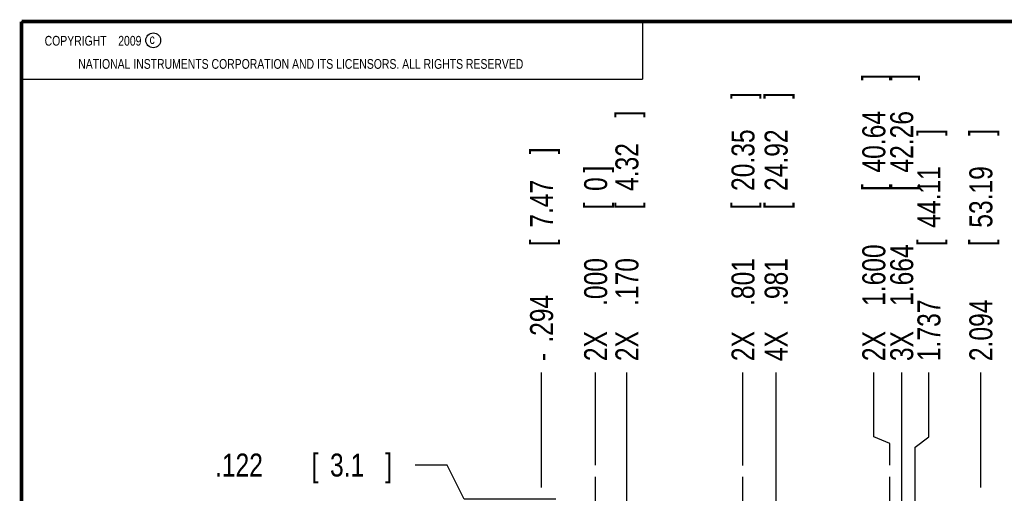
# Model space of a CAD drawing. Header units: inches. Extents: x 0.2 to 16.8, y 0.1 to 10.8.
# Tile 8 of 23: x 0.2 to 5.6, y 8.2 to 10.8. Entities that reach past the tile are written whole.
import ezdxf

# ---------------------------------------------------------------- set-up
doc = ezdxf.new("R2010")
doc.units = ezdxf.units.IN
doc.header["$LTSCALE"] = 0.935
doc.header["$MEASUREMENT"] = 0
doc.linetypes.add('CENTER', pattern=[0.6, 0.375, -0.075, 0.075, -0.075])
doc.layers.get('0').update_dxf_attribs({"linetype": 'CONTINUOUS'})
doc.layers.add('DEFAULT_1', color=7, linetype='CENTER')
doc.layers.add('DIMENSIONS', color=7, linetype='CONTINUOUS')
doc.styles.get("Standard").update_dxf_attribs({"font": 'txt', "width": 0.8})
doc.dimstyles.new('DIMSTYLE_1', dxfattribs={"dimtxt": 0.125, "dimasz": 0.18, "dimexe": 0.18, "dimexo": 0.0625, "dimgap": 0.09, "dimtad": 0, "dimtih": 1, "dimtoh": 1, "dimdec": 3, "dimzin": 4, "dimdsep": 46, "dimtxsty": 'STANDARD', "dimblk": '_FILLED', "dimblk1": '_FILLED', "dimblk2": '_FILLED', "dimcen": 0.09, "dimadec": 0, "dimazin": 0, "dimtp": 0.001, "dimtm": 0.001, "dimtfac": 1, "dimtdec": 3, "dimtofl": 0, "dimtmove": 0, "dimatfit": 3, "dimldrblk": '_FILLED', "dimfxl": 1, "dimtolj": 1, "dimtzin": 4, "dimarcsym": 0})

# ---------------------------------------------------------------- blocks, each defined once
blk = doc.blocks.new('*D9')
at = {"layer": 'DIMENSIONS', "color": 2, "linetype": 'CONTINUOUS'}
for p, q in [((2.5632, 8.3475), (2.3895, 8.3475)), ((2.6563, 8.1625), (2.5632, 8.3475)), ((3.1553, 8.1625), (2.6563, 8.1625))]:
    blk.add_line(p, q, dxfattribs=at)
at = {"layer": 'DIMENSIONS', "color": 2, "linetype": 'CONTINUOUS', "width": 0.8}
for s, p in [('.122', (1.302, 8.285)), ('[', (1.827, 8.285)), ('3.1', (1.927, 8.285)), (']', (2.227, 8.285))]:
    blk.add_text(s, height=0.125, dxfattribs=at).set_placement(p)
blk = doc.blocks.new('_FILLED')
at = {"color": 0, "linetype": 'BYBLOCK'}
blk.add_solid([(0, 0), (-1, 0.174), (-1, -0.174)], dxfattribs=at)
blk = doc.blocks.new('*D10')
at = {"layer": 'DIMENSIONS', "color": 2, "linetype": 'CONTINUOUS'}
blk.add_line((3.077, 8.225), (3.077, 8.85), dxfattribs=at)
at = {"layer": 'DIMENSIONS', "color": 2, "linetype": 'CONTINUOUS', "width": 0.8}
for s, p in [(']', (3.1395, 10.0375)), ('7.47', (3.1395, 9.6375)), ('[', (3.1395, 9.5375)), ('.294', (3.1395, 9.0125)), ('-', (3.1395, 8.9125))]:
    blk.add_text(s, height=0.125, rotation=90, dxfattribs=at).set_placement(p)
blk = doc.blocks.new('*D11')
at = {"layer": 'DIMENSIONS', "color": 2, "linetype": 'CONTINUOUS'}
blk.add_line((3.541, 6.8069), (3.541, 8.85), dxfattribs=at)
at = {"layer": 'DIMENSIONS', "color": 2, "linetype": 'CONTINUOUS', "width": 0.8}
for s, p in [(']', (3.6035, 10.2375)), ('4.32', (3.6035, 9.8375)), ('[', (3.6035, 9.7375)), ('.170', (3.6035, 9.2125)), ('2X ', (3.6035, 8.9125))]:
    blk.add_text(s, height=0.125, rotation=90, dxfattribs=at).set_placement(p)
blk = doc.blocks.new('*D12')
at = {"layer": 'DIMENSIONS', "color": 2, "linetype": 'CONTINUOUS'}
blk.add_line((4.172, 8.3454), (4.172, 8.85), dxfattribs=at)
at = {"layer": 'DIMENSIONS', "color": 2, "linetype": 'CONTINUOUS', "width": 0.8}
for s, p in [(']', (4.2345, 10.3375)), ('20.35', (4.2345, 9.8375)), ('[', (4.2345, 9.7375)), ('.801', (4.2345, 9.2125)), ('2X ', (4.2345, 8.9125))]:
    blk.add_text(s, height=0.125, rotation=90, dxfattribs=at).set_placement(p)
blk = doc.blocks.new('*D13')
at = {"layer": 'DIMENSIONS', "color": 2, "linetype": 'CONTINUOUS'}
for p, q in [((4.8832, 8.5015), (4.8832, 8.85)), ((4.971, 8.464), (4.8832, 8.5015)), ((4.971, 8.3465), (4.971, 8.464))]:
    blk.add_line(p, q, dxfattribs=at)
at = {"layer": 'DIMENSIONS', "color": 2, "linetype": 'CONTINUOUS', "width": 0.8}
for s, p in [(']', (4.9457, 10.4375)), ('40.64', (4.9457, 9.9375)), ('[', (4.9457, 9.8375)), ('1.600', (4.9457, 9.2125)), ('2X ', (4.9457, 8.9125))]:
    blk.add_text(s, height=0.125, rotation=90, dxfattribs=at).set_placement(p)
blk = doc.blocks.new('*D14')
at = {"layer": 'DIMENSIONS', "color": 2, "linetype": 'CONTINUOUS'}
blk.add_line((4.3523, 7.1188), (4.3523, 8.85), dxfattribs=at)
at = {"layer": 'DIMENSIONS', "color": 2, "linetype": 'CONTINUOUS', "width": 0.8}
for s, p in [(']', (4.4148, 10.3375)), ('24.92', (4.4148, 9.8375)), ('[', (4.4148, 9.7375)), ('.981', (4.4148, 9.2125)), ('4X ', (4.4148, 8.9125))]:
    blk.add_text(s, height=0.125, rotation=90, dxfattribs=at).set_placement(p)
blk = doc.blocks.new('*D15')
at = {"layer": 'DIMENSIONS', "color": 2, "linetype": 'CONTINUOUS'}
blk.add_line((5.0348, 7.2264), (5.0348, 8.85), dxfattribs=at)
at = {"layer": 'DIMENSIONS', "color": 2, "linetype": 'CONTINUOUS', "width": 0.8}
for s, p in [(']', (5.0973, 10.4375)), ('42.26', (5.0973, 9.9375)), ('[', (5.0973, 9.8375)), ('1.664', (5.0973, 9.2125)), ('3X ', (5.0973, 8.9125))]:
    blk.add_text(s, height=0.125, rotation=90, dxfattribs=at).set_placement(p)
blk = doc.blocks.new('*D16')
at = {"layer": 'DIMENSIONS', "color": 2, "linetype": 'CONTINUOUS'}
for p, q in [((5.1828, 8.5003), (5.1828, 8.85)), ((5.1078, 8.4442), (5.1828, 8.5003)), ((5.1078, 5.9789), (5.1078, 8.4442))]:
    blk.add_line(p, q, dxfattribs=at)
at = {"layer": 'DIMENSIONS', "color": 2, "linetype": 'CONTINUOUS', "width": 0.8}
for s, p in [(']', (5.2453, 10.1375)), ('44.11', (5.2453, 9.6375)), ('[', (5.2453, 9.5375)), ('1.737', (5.2453, 8.9125))]:
    blk.add_text(s, height=0.125, rotation=90, dxfattribs=at).set_placement(p)
blk = doc.blocks.new('*D17')
at = {"layer": 'DIMENSIONS', "color": 2, "linetype": 'CONTINUOUS'}
blk.add_line((3.371, 8.3465), (3.371, 8.85), dxfattribs=at)
at = {"layer": 'DIMENSIONS', "color": 2, "linetype": 'CONTINUOUS', "width": 0.8}
for s, p in [(']', (3.4335, 9.9375)), ('0', (3.4335, 9.8375)), ('[', (3.4335, 9.7375)), ('.000', (3.4335, 9.2125)), ('2X ', (3.4335, 8.9125))]:
    blk.add_text(s, height=0.125, rotation=90, dxfattribs=at).set_placement(p)
blk = doc.blocks.new('*D18')
at = {"layer": 'DIMENSIONS', "color": 2, "linetype": 'CONTINUOUS'}
blk.add_line((5.465, 8.225), (5.465, 8.85), dxfattribs=at)
at = {"layer": 'DIMENSIONS', "color": 2, "linetype": 'CONTINUOUS', "width": 0.8}
for s, p in [(']', (5.5275, 10.1375)), ('53.19', (5.5275, 9.6375)), ('[', (5.5275, 9.5375)), ('2.094', (5.5275, 8.9125))]:
    blk.add_text(s, height=0.125, rotation=90, dxfattribs=at).set_placement(p)

msp = doc.modelspace()

# ---------------------------------------------------------------- linework, layer by layer
at = {"color": 2, "linetype": 'CONTINUOUS'}
for p, q in [((0.25, 10.7586), (3.625, 10.7586)), ((0.25, 10.7586), (0.25, 10.4456)), ((3.625, 10.7586), (3.625, 10.4456)), ((0.25, 10.4456), (3.625, 10.4456))]:
    msp.add_line(p, q, dxfattribs=at)
at = {"color": 7, "linetype": 'CONTINUOUS', "const_width": 0.02}
for points in [[(0.25, 10.7586), (0.25, 0.2586)], [(16.75, 10.7586), (0.25, 10.7586)]]:
    msp.add_lwpolyline(points, dxfattribs=at)
at = {"color": 2, "linetype": 'CONTINUOUS'}
msp.add_circle((0.9659, 10.6562), 0.0403, dxfattribs=at)
at = {"layer": 'DEFAULT_1', "color": 7, "linetype": 'CENTER'}
for p, q in [((3.371, 8.0405), (3.371, 8.284)), ((4.172, 8.0394), (4.172, 8.2829)), ((4.971, 8.0405), (4.971, 8.284))]:
    msp.add_line(p, q, dxfattribs=at)

# ---------------------------------------------------------------- texts
at = {"color": 2, "linetype": 'CONTINUOUS', "width": 0.8}
for s, p in [('c', (0.946, 10.6363)), ('NATIONAL INSTRUMENTS CORPORATION AND ITS LICENSORS. ALL RIGHTS RESERVED', (0.5583, 10.5016))]:
    msp.add_text(s, height=0.053, dxfattribs=at).set_placement(p)
at = {"color": 2, "linetype": 'CONTINUOUS', "insert": (0.3125, 10.6805), "char_height": 0.053, "width": 0.8904, "attachment_point": 1}
msp.add_mtext('    COPYRIGHT    2009', dxfattribs=at)

# ---------------------------------------------------------------- dimensions: what is measured, and where the dimension line sits
at = {"layer": 'DIMENSIONS', "color": 2, "linetype": 'CONTINUOUS'}
for feature_location, offset, dtype, origin, text, picture, middle in [((4.9710224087, 8.3465477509), (-0.0878701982, 0.5035), 0, (3.3710224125, 8.2840477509), '2X <>', '*D13', (4.8831522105, 9.7250477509)), ((5.0348, 7.2264), (0, 1.6236), 1, (3.371, 8.284), '3X <>', '*D15', (5.0348, 9.725)), ((4.172, 8.3454), (0, 0.5046), 1, (3.371, 8.284), '2X <>', '*D12', (4.172, 9.675)), ((4.3523, 7.1188), (0, 1.7312), 1, (3.371, 8.284), '4X <>', '*D14', (4.3523, 9.675)), ((3.541, 6.8069), (0, 2.0431), 1, (3.371, 8.284), '2X <>', '*D11', (3.541, 9.625)), ((3.077, 8.225), (0, 0.625), 1, (3.371, 8.284), '-<>', '*D10', (3.077, 9.525)), ((3.3710224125, 8.3465477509), (0, 0.5035), 1, (3.3710224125, 8.2840477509), '2X <>', '*D17', (3.3710224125, 9.4750477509))]:
    dim = msp.add_ordinate_dim(feature_location=feature_location, offset=offset, dtype=dtype, origin=origin, text=text, dimstyle='DIMSTYLE_1', dxfattribs=at)
    dim.commit()
    dim.dimension.update_dxf_attribs({"geometry": picture, "text_midpoint": middle})
for feature_location, offset, dtype, origin, picture, middle in [((5.1078, 5.9789), (0.075, 2.8711), 0, (3.371, 8.284), '*D16', (5.1828, 9.575)), ((5.465, 8.225), (0, 0.625), 1, (3.371, 8.284), '*D18', (5.465, 9.575)), ((3.1553, 8.1625), (-0.7658, 0.1849), 0, (3.371, 8.0405), '*D9', (1.8145, 8.3475))]:
    dim = msp.add_ordinate_dim(feature_location=feature_location, offset=offset, dtype=dtype, origin=origin, dimstyle='DIMSTYLE_1', dxfattribs=at)
    dim.commit()
    dim.dimension.update_dxf_attribs({"geometry": picture, "text_midpoint": middle})

doc.saveas('drawing.dxf')
